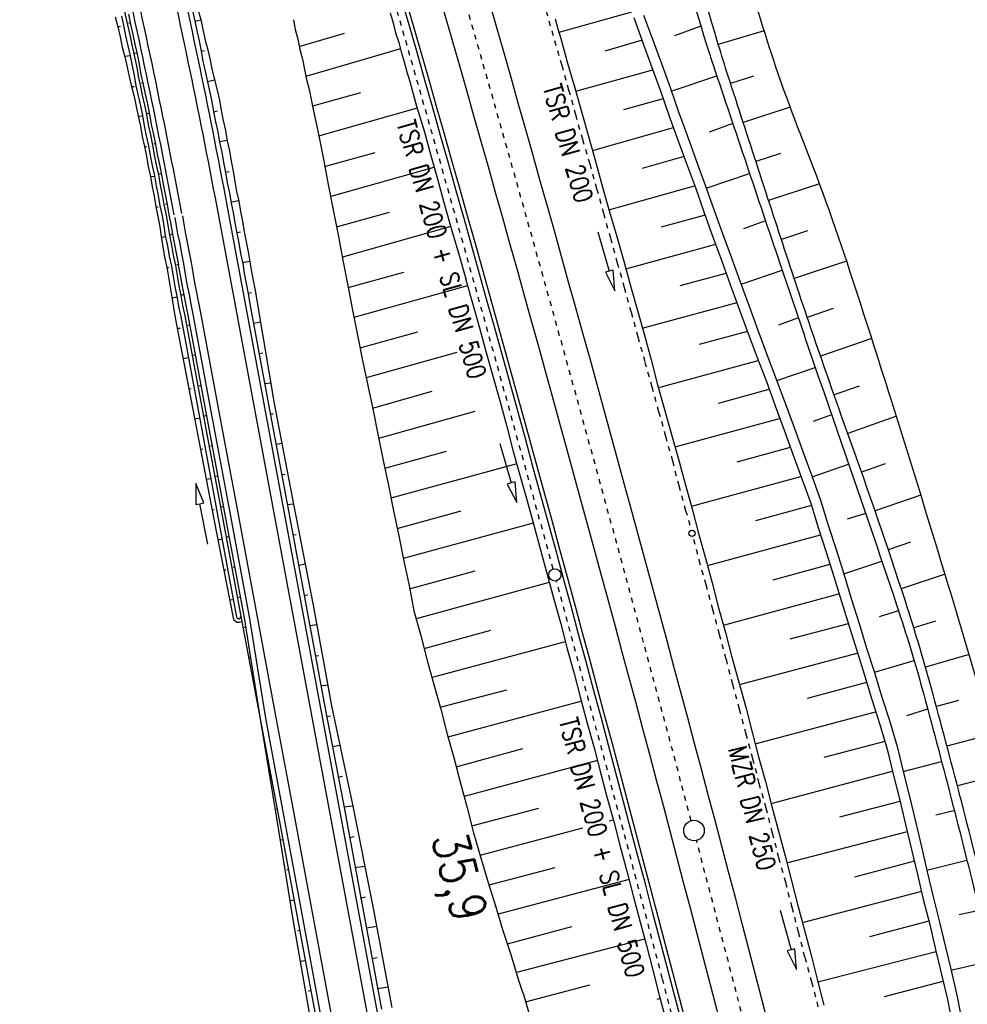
# Model space of a CAD drawing. Extents: x 445979 to 446615, y 447871 to 449065.
# Tile 32 of 47: x 446088 to 446180, y 448795 to 448891. Entities that reach past the tile are written whole.
import ezdxf

# ---------------------------------------------------------------- set-up
doc = ezdxf.new("R2010")
doc.units = 0
doc.header["$LTSCALE"] = 2
doc.header["$MEASUREMENT"] = 0
for name, pattern in [('ACAD_ISO03W100', [0.5, 0.25, -0.25]), ('ACAD_ISO10W100W', [0.5, 0.25, -0.25]), ('AUSGEZOGEN', [0])]:
    doc.linetypes.add(name, pattern=pattern)
for name, color, linetype in [('Bahnachse', 7, 'CONTINUOUS'), ('BOESCHG', 250, 'AUSGEZOGEN'), ('Boeschung', 15, 'CONTINUOUS'), ('FBRTOP', 250, 'AUSGEZOGEN'), ('Gleisachsen', 7, 'CONTINUOUS'), ('Kabelanlagen', 15, 'CONTINUOUS'), ('SCHLITZRINNE', 200, 'AUSGEZOGEN'), ('Tiefenentwässerung', 15, 'CONTINUOUS'), ('Wegboeschungen', 15, 'CONTINUOUS'), ('Wege', 15, 'CONTINUOUS')]:
    doc.layers.add(name, color=color, linetype=linetype)
doc.styles.add('ROMANS', font='romans.shx', dxfattribs={"width": 0.8})

msp = doc.modelspace()

# ---------------------------------------------------------------- hatches: boundary and pattern name
at = {"layer": 'SCHLITZRINNE'}
h = msp.add_hatch(dxfattribs=at)
h.set_pattern_fill('_USER', color=256, scale=1.5, angle=45, style=0, pattern_type=0)
h.set_pattern_definition([(326.8516478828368, (446242.5559355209, 448767.2091393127), (0.8202130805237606, 1.255886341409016), [])])
h.paths.add_polyline_path([(446241.9839166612, 448767.4970483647), (446241.6720763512, 448768.967194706), (446242.2421441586, 448769.0881147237), (446242.5539844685, 448767.6179683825)], flags=17)
edge = h.paths.add_edge_path()
edge.add_arc((443772.9117697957, 448244.6714265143), 2524.319307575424, 11.76299302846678, 11.95577278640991, ccw=False)
edge.add_arc((443770.5049746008, 448244.1702429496), 2526.777731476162, 11.565555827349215, 11.762993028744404, ccw=False)
edge.add_arc((443797.2556066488, 448250.9596761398), 2498.645289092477, 17.472849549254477, 17.72907411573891, ccw=False)
edge.add_arc((443801.4967264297, 448252.2946868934), 2494.19901529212, 17.186134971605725, 17.47284954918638, ccw=False)
edge.add_arc((443779.376446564, 448245.4531781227), 2517.353129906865, 16.90074209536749, 17.186135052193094, ccw=False)
edge.add_arc((443775.3094260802, 448244.2174652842), 2521.603734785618, 16.616266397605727, 16.90074209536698, ccw=False)
edge.add_arc((443782.9233524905, 448246.4896269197), 2513.658006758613, 16.331341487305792, 16.616266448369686, ccw=False)
edge.add_arc((443787.1060920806, 448247.7152296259), 2509.299404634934, 16.04550486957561, 16.331341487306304, ccw=False)
edge.add_arc((443793.5578897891, 448249.5707960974), 2502.586073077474, 15.759285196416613, 16.04550494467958, ccw=False)
edge.add_arc((443788.917704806, 448248.2613167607), 2507.407489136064, 15.47381299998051, 15.759285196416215, ccw=False)
edge.add_arc((443775.6502358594, 448244.5884487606), 2521.173958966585, 15.189121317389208, 15.473813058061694, ccw=False)
edge.add_arc((443775.4297892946, 448244.5285996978), 2521.402385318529, 14.904547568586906, 15.189121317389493, ccw=False)
edge.add_arc((443786.023892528, 448247.348374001), 2510.439440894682, 14.619353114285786, 14.904547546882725, ccw=False)
edge.add_arc((443794.313674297, 448249.5106907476), 2501.872288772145, 14.333066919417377, 14.619353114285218, ccw=False)
edge.add_arc((443787.1968895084, 448247.6922687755), 2509.217714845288, 14.047200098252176, 14.333066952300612, ccw=False)
edge.add_arc((443786.434425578, 448247.5014978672), 2510.003682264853, 13.761648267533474, 14.047200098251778, ccw=False)
edge.add_arc((443786.0930713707, 448247.4178938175), 2510.35512547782, 13.476116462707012, 13.761648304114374, ccw=False)
edge.add_arc((443785.1281000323, 448247.1866500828), 2511.347417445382, 13.190785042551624, 13.476116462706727, ccw=False)
edge.add_arc((443782.0868532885, 448246.4738489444), 2514.471079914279, 12.905630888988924, 13.190785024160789, ccw=False)
edge.add_arc((443785.4923672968, 448247.2541680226), 2510.977310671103, 12.61978960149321, 12.905630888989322, ccw=False)
edge.add_arc((443798.7222891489, 448250.2162029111), 2497.419859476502, 12.333173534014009, 12.619789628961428, ccw=False)
edge.add_arc((443791.7861288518, 448248.6996679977), 2504.519873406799, 12.047536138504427, 12.33317353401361, ccw=False)
edge.add_arc((443772.9117695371, 448244.6714264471), 2523.819307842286, 11.76299302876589, 12.047536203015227, ccw=False)
edge.add_arc((443770.5049746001, 448244.1702429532), 2526.277731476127, 11.565555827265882, 11.762993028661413, ccw=False)
edge.add_line((446245.489045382, 448750.6611371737), (446245.9788933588, 448750.7613816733))

# ---------------------------------------------------------------- linework, layer by layer
at = {"layer": 'Bahnachse', "linetype": 'Continuous'}
msp.add_circle((446153.4956720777, 448811.9889968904), 1.000000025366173, dxfattribs=at)
at = {"layer": 'Bahnachse', "linetype": 'ACAD_ISO10W100W'}
for start, end in [(14.83514014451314, 16.20979843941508), (13.59743812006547, 14.80709321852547)]:
    msp.add_arc((442204.3862847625, 447767.0320195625), 4085.000103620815, start, end, dxfattribs=at)
at = {"layer": 'BOESCHG'}
for p, q in [((446160.3344722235, 448889.9831095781), (446155.8622158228, 448888.6507728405)), ((446159.2987880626, 448885.5599734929), (446157.0581456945, 448884.8338385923)), ((446162.8812807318, 448882.5205174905), (446158.2929381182, 448881.0291975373)), ((446161.9253160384, 448878.0061025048), (446159.5309973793, 448877.2256182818)), ((446165.734747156, 448875.0454378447), (446160.7723225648, 448873.4231036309)), ((446164.552603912, 448870.4530448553), (446162.0169127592, 448869.6216563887)), ((446168.3763366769, 448867.5157504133), (446163.2668305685, 448865.8219569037)), ((446167.0739316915, 448862.887481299), (446164.5372465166, 448862.029063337)), ((446170.8290460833, 448859.9700590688), (446165.8311790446, 448858.2441278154)), ((446169.5911128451, 448855.3277897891), (446167.1485783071, 448854.4672961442)), ((446173.2250677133, 448852.4001834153), (446168.4893935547, 448850.6987138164)), ((446172.1292607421, 448847.7410045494), (446169.8331569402, 448846.9311960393)), ((446175.6187130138, 448844.694102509), (446171.1499716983, 448843.1541771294)), ((446174.6213332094, 448840.1020530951), (446172.4395124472, 448839.3677596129)), ((446177.9787441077, 448836.9773215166), (446173.7017121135, 448835.5721404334)), ((446177.0386179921, 448832.418906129), (446174.9240152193, 448831.763545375)), ((446180.3161379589, 448829.1477179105), (446176.0669165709, 448827.9304022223)), ((446179.2928646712, 448824.6564128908), (446177.1302741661, 448824.0744048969)), ((446182.5632033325, 448821.3754965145), (446178.1621094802, 448820.209788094)), ((446181.4165198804, 448816.9243523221), (446179.1785782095, 448816.3411011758))]:
    msp.add_line(p, q, dxfattribs=at)
for points in [[(446198.894, 448743.076, 0.001396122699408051), (446197.4884086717, 448751.7876673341, 0.005637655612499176), (446197.11, 448753.94, 0.001953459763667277), (446189.3324678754, 448794.5520968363, 0.01077271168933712), (446187.735, 448801.879, 0.00877375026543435), (446184.0414670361, 448816.1204525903, 0.005865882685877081), (446177.896, 448837.25, 0.002361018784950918), (446172.7494409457, 448853.9173966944, 0.003129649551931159), (446168.729, 448866.448, 0.01454276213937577), (446163.8523685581, 448879.9831235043, -0.01901563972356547), (446160.215, 448890.369, -0.01335665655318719), (446155.2039572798, 448908.3260137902, 0.002191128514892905), (446151.4757099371, 448922.9388875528, 0.001541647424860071)], [(446145.5440630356, 448920.3638017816, -0.0005380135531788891), (446151.4438950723, 448899.6640603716, 0.006347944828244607), (446154.88, 448888.119, 0.005426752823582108), (446155.3561639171, 448886.6468429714, 0.0004111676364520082), (446161.867, 448867.292, 0.002219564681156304), (446168.1052261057, 448849.065450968, -0.00268400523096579), (446173.25, 448833.988, -0.01476457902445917), (446175.8924322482, 448825.2586911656, -0.006088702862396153), (446181.411, 448803.846, -0.009949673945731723), (446184.8711187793, 448788.3843099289, -0.004189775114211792), (446192.046, 448751.452, -0.01130066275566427), (446192.2947796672, 448749.9192013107, -0.002282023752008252), (446193.32, 448742.299)], [(446194.13, 448742.481, 0.002727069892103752), (446193.2153654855, 448750.0404044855, 0.01363318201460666), (446192.9829999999, 448751.546, 0.005058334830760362), (446186.1729740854, 448786.8592172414, 0.01039976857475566), (446182.331, 448803.926, 0.005475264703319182), (446176.8097535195, 448825.2663124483, 0.01274477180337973), (446174.105, 448834.343, 0.007613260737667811), (446168.6269947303, 448850.3190622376, -0.007062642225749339), (446162.703, 448867.534, -0.001017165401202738), (446156.8267944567, 448885.5511630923, -0.005930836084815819), (446155.862, 448888.655, -0.002648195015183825), (446150.9879563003, 448905.339984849, 0.00029947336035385), (446146.5502841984, 448920.8006291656, 0.0002435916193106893)]]:
    msp.add_lwpolyline(points, format="xyb", dxfattribs=at)
at = {"layer": 'Boeschung'}
for p, q in [((446151.261002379, 448884.0940764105), (446155.7115728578, 448885.5875904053)), ((446154.6694786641, 448874.6450120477), (446158.9092150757, 448876.0715897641)), ((446158.081259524, 448865.2736617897), (446162.0911964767, 448866.6276919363)), ((446161.5583727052, 448855.8685962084), (446165.3138295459, 448857.1560167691)), ((446165.0028146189, 448846.480446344), (446168.5729763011, 448847.7162547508)), ((446168.1082855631, 448837.0051300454), (446171.8109846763, 448838.258948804)), ((446171.0808967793, 448827.4440851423), (446174.9515649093, 448828.5856492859)), ((446173.8847020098, 448817.7364021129), (446177.6360994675, 448818.7221592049)), ((446176.2028832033, 448808.1104931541), (446180.1104178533, 448809.0916607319)), ((446178.5459346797, 448798.387704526), (446182.4943016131, 448799.3052484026))]:
    msp.add_line(p, q, dxfattribs=at)
at = {"layer": 'Boeschung', "linetype": 'Continuous'}
for points in [[(446123.8529050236, 448891.7136802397), (446124.1501636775, 448890.757552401), (446124.3989945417, 448889.7890209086), (446124.6962544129, 448888.8328923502), (446124.9326408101, 448887.9127988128), (446125.2299181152, 448886.9566747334), (446125.4787489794, 448885.988143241), (446125.7759991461, 448885.0320524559), (446126.4465235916, 448882.623131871), (446127.1654666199, 448880.2266507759), (446127.8359726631, 448877.8177254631), (446128.5064777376, 448875.4087999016), (446129.1770021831, 448872.9998793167), (446129.8475082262, 448870.590954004), (446130.5664512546, 448868.1944729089), (446131.2369757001, 448865.785552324)], [(446140.3334845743, 448889.8561918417), (446147.4149797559, 448891.8304036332)], [(446147.612703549, 448891.2617021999), (446148.4769226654, 448888.9025447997), (446149.3535862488, 448886.4949494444), (446150.2178237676, 448884.1357967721), (446151.0336058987, 448881.7641951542), (446151.8978434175, 448879.4050424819), (446152.7620625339, 448877.0458850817), (446153.6262816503, 448874.6867276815), (446154.4420821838, 448872.3151307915), (446155.3062915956, 448869.9560111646), (446156.170510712, 448867.5968537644), (446157.0347307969, 448865.237696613), (446157.9114222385, 448862.8300691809), (446158.7756413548, 448860.4709117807), (446159.6398604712, 448858.1117543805), (446160.5525175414, 448855.7650414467), (446161.4167366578, 448853.4058840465), (446162.2809557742, 448851.0467266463), (446163.1451758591, 448848.6875694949), (446164.0218299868, 448846.2800109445), (446164.8860675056, 448843.9208582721), (446165.6049921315, 448841.5243724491), (446166.3723731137, 448839.1403358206), (446167.1397356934, 448836.7562944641), (446167.8711134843, 448834.3114131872), (446168.638476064, 448831.9273718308), (446169.3574200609, 448829.5308909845), (446170.124801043, 448827.1468543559), (446170.843725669, 448824.750368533), (446171.6235605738, 448822.3178571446), (446172.3425036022, 448819.9213760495), (446172.9161521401, 448817.4875665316), (446173.5382386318, 448815.0662014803), (446174.124341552, 448812.5839957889), (446174.6979900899, 448810.1501862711), (446175.2716570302, 448807.716381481), (446175.8453065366, 448805.282572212), (446176.4798277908, 448802.812806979), (446177.0534947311, 448800.379002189), (446177.62716264, 448797.9451976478), (446178.2008111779, 448795.51138813), (446178.6900755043, 448793.004224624)], [(446148.5812524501, 448891.5105375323), (446149.445472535, 448889.151380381), (446150.3096916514, 448886.7922229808), (446151.1739107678, 448884.4330655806), (446151.9897113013, 448882.0614686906), (446152.8539304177, 448879.7023112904), (446153.7181679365, 448877.343158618), (446154.5948315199, 448874.9355632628), (446155.4106320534, 448872.5639663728), (446156.2748414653, 448870.2048467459), (446157.1390605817, 448867.8456893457), (446158.0032796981, 448865.4865319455), (446158.867499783, 448863.1273747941), (446159.7317373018, 448860.7682221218), (446160.5959564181, 448858.4090647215), (446161.5210490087, 448856.0138723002), (446162.3852865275, 448853.6547196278), (446163.2495056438, 448851.2955622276), (446164.1137247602, 448848.9364048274), (446164.9779448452, 448846.577247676), (446165.8421639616, 448844.2180902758), (446166.5735420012, 448841.7732080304), (446167.3409229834, 448839.3891714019), (446168.1082855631, 448837.0051300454), (446168.8272285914, 448834.6086489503), (446169.6070259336, 448832.1762074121), (446170.325968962, 448829.779726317), (446171.0933315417, 448827.3956849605), (446171.8122755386, 448824.9992041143), (446172.5796565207, 448822.6151674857), (446173.3110350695, 448820.1702069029), (446173.8847020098, 448817.7364021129), (446174.5067885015, 448815.3150370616), (446175.0804564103, 448812.8812325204), (446175.6665399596, 448810.3990218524), (446176.2402068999, 448807.9652170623), (446176.8138564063, 448805.5314077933), (446177.4483776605, 448803.0616425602), (446178.0220446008, 448800.6278377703), (446178.5956931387, 448798.1940282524), (446179.1693610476, 448795.7602237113), (446179.658625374, 448793.2530602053)], [(446114.4224100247, 448891.046028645), (446114.6103679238, 448890.1134538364), (446114.8591987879, 448889.1449223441), (446115.0596101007, 448888.1639511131), (446115.3084501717, 448887.1953837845), (446115.5088440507, 448886.2144080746), (446115.7092648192, 448885.2334000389), (446115.9580956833, 448884.2648685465), (446116.1585069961, 448883.2838973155), (446116.3589100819, 448882.3028857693), (446116.8716948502, 448879.9050734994), (446117.3485052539, 448877.4463847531), (446117.8253166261, 448874.9876962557), (446118.3021086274, 448872.5290027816), (446118.778919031, 448870.0703140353), (446119.2557294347, 448867.6116252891), (446119.732521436, 448865.152931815), (446120.1968873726, 448862.7426810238), (446120.673707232, 448860.2839554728), (446121.1504992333, 448857.8252619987), (446121.6757291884, 448855.3790129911), (446122.2009775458, 448852.9327687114), (446122.6777695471, 448850.4740752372), (446123.1905446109, 448848.0763007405), (446123.7157745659, 448845.6300517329), (446124.1925849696, 448843.1713629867), (446124.7178149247, 448840.7251139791), (446125.1946253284, 448838.2664252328), (446125.707420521, 448835.868576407), (446126.1842309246, 448833.4098876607), (446126.8547359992, 448831.0009620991), (446127.4768224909, 448828.5795970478), (446128.1349119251, 448826.2190776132), (446128.8054179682, 448823.8101523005), (446129.4275044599, 448821.3887872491), (446130.0980279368, 448818.9798664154), (446130.7076605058, 448816.6069761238), (446131.3781665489, 448814.1980508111), (446132.0002530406, 448811.7766857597), (446132.6583243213, 448809.4161606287), (446133.3772673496, 448807.0196795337), (446134.1446483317, 448804.635642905), (446134.8635729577, 448802.2391570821), (446135.6185000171, 448799.9035952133), (446136.3374430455, 448797.5071141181), (446136.7951214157, 448796.127564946)], [(446139.9491241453, 448891.1512680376), (446140.1979550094, 448890.1827365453), (446140.4952330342, 448889.2266136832), (446141.1657390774, 448886.8176883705), (446141.8846821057, 448884.4212072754), (446142.5676415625, 448881.9638855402), (446143.238146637, 448879.5549599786), (446143.9086710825, 448877.1460393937), (446144.5791761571, 448874.7371138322), (446145.2496822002, 448872.3281885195), (446145.9686252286, 448869.9317074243), (446146.6391591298, 448867.5227500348), (446147.3096651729, 448865.113824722), (446147.9801886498, 448862.7049038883), (446148.6506946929, 448860.2959785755), (446149.3212191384, 448857.8870579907), (446149.9433056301, 448855.4656929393), (446150.6138107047, 448853.0567673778), (446151.2967517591, 448850.5994409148), (446151.967275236, 448848.190520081), (446152.6377812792, 448845.7815947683), (446153.3083057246, 448843.3726741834), (446153.9303922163, 448840.951309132), (446154.6008972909, 448838.5423835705), (446155.2714217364, 448836.1334629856), (446155.8935082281, 448833.7120979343), (446156.5640142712, 448831.3031726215), (446157.1861007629, 448828.8818075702), (446157.8566058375, 448826.4728820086), (446158.5395650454, 448824.015561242), (446159.1616515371, 448821.5941961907), (446159.7837380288, 448819.1728311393), (446160.454244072, 448816.7639058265), (446161.0763305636, 448814.3425407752), (446161.7468540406, 448811.9336199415), (446162.3689405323, 448809.5122548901), (446162.991027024, 448807.0908898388), (446163.6131135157, 448804.6695247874), (446164.2836195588, 448802.2605994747), (446164.9057060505, 448799.8392344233), (446165.540246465, 448797.3693946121), (446166.1623329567, 448794.9480295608)], [(446154.1691112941, 448890.4217361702), (446151.5776153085, 448889.4926619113)], [(446114.9849627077, 448888.4545032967), (446119.4265835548, 448889.7479787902)], [(446148.4395989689, 448889.0478208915), (446144.7840111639, 448888.0054133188)], [(446124.8728161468, 448888.2076569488), (446115.6346079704, 448885.5239890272)], [(446141.9717739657, 448884.0822171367), (446149.4891158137, 448886.1684047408)], [(446116.320255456, 448882.6543191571), (446120.9928022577, 448883.9580386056)], [(446150.4777502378, 448883.3249820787), (446146.6160051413, 448882.2812435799)], [(446126.4962917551, 448882.4294178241), (446116.873044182, 448879.6989209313)], [(446157.2776785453, 448880.9237652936), (446154.9736289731, 448880.0920298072)], [(446143.6100723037, 448878.3082839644), (446151.5023783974, 448880.5424408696)], [(446117.4742517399, 448876.7559612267), (446122.3889587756, 448878.1218572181)], [(446152.5394323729, 448877.7114579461), (446148.448007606, 448876.5570367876)], [(446128.1345811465, 448876.6554431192), (446118.0754774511, 448873.8130072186)], [(446145.1999237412, 448872.521864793), (446153.5280949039, 448874.8680022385)], [(446118.6282749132, 448870.8575709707), (446123.7851060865, 448872.2857116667)], [(446154.5775933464, 448871.98858136), (446150.2800015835, 448870.8328670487)], [(446160.4655631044, 448871.4491846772), (446158.3212332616, 448870.6789223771)], [(446129.772861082, 448870.881505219), (446119.2295006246, 448867.9146169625)], [(446146.8382123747, 448866.747969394), (446155.6146552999, 448869.1576397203)], [(446119.7822893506, 448864.9592187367), (446125.1812717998, 448866.4495708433)], [(446156.6033003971, 448866.3141795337), (446152.1119943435, 448865.1086980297)], [(446131.2245409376, 448865.8339525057), (446131.8950460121, 448863.4250269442), (446132.5655704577, 448861.0161063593), (446133.2360755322, 448858.6071807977), (446133.9065815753, 448856.198255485), (446134.5771060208, 448853.7893349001), (446135.2476110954, 448851.3804093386), (446135.8696975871, 448848.9590442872), (446136.5402220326, 448846.5501237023), (446137.2107280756, 448844.1411983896), (446137.8687976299, 448841.7807523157), (446138.539303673, 448839.3718270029), (446139.1613901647, 448836.9504619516), (446139.8319146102, 448834.5415413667), (446140.5024196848, 448832.1326158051), (446141.1245061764, 448829.7112507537), (446141.7950122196, 448827.302325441), (446142.4170987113, 448824.8809603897), (446143.0876221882, 448822.472039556), (446143.7581282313, 448820.0631142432), (446144.3802147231, 448817.6417491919), (446144.9898664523, 448815.2687843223), (446145.6603908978, 448812.8598637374), (446146.2824773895, 448810.438498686), (446146.952982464, 448808.0295731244), (446147.5750689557, 448805.6082080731), (446148.1971554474, 448803.1868430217), (446148.8676798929, 448800.7779224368), (446149.4897663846, 448798.3565573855), (446150.1118528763, 448795.9351923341), (446150.733939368, 448793.5138272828)], [(446131.4111688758, 448865.107535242), (446120.3350957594, 448862.0038240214)], [(446148.4280916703, 448860.9615181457), (446157.6888008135, 448863.4956040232)], [(446163.6803588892, 448861.9939488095), (446161.717255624, 448861.2783327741)], [(446120.9363125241, 448859.0608284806), (446126.5774275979, 448860.6133882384)], [(446158.7258639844, 448860.6646616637), (446153.9924442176, 448859.3968988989)], [(446130.3793863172, 448858.5886230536), (446121.5375287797, 448856.1179112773)], [(446150.066371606, 448855.1875802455), (446159.7629274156, 448857.8336419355)], [(446122.1387651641, 448853.1749197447), (446127.9611398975, 448854.8256438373)], [(446160.7999903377, 448855.0027005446), (446155.8368732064, 448853.6243280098)], [(446132.1140163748, 448852.8436292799), (446122.7399630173, 448850.2319978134)], [(446151.6562319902, 448849.4012026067), (446161.8370724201, 448852.1716845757)], [(446166.9026347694, 448852.5383539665), (446165.1132787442, 448851.8776638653)], [(446162.8741348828, 448849.3406645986), (446157.6688659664, 448847.9001589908)], [(446123.3287634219, 448847.3374071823), (446129.3572872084, 448848.989498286)], [(446136.2291787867, 448847.760806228), (446123.9299796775, 448844.3944899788)], [(446153.2426559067, 448843.6145936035), (446163.9111980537, 448846.5097222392)], [(446164.9482798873, 448843.6787072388), (446159.5008599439, 448842.1759892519)], [(446124.531196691, 448841.4514934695), (446130.8018531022, 448843.1657922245)], [(446170.2261041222, 448842.9139157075), (446168.4373148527, 448842.3553106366)], [(446137.8161062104, 448841.9736273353), (446125.1324129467, 448838.5085762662)], [(446154.7969973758, 448837.8185729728), (446165.840048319, 448840.8104374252)], [(446166.7318359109, 448837.9420930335), (446161.1875957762, 448836.4144219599)], [(446125.7336483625, 448835.5655844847), (446132.149580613, 448837.317207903)], [(446139.3846005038, 448836.1814238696), (446126.383303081, 448832.6350334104)], [(446156.3680761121, 448832.0270303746), (446167.6236416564, 448835.0737543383)], [(446173.4407626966, 448833.4152571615), (446171.5552205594, 448832.8315941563)], [(446168.5278640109, 448832.1570097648), (446162.8258757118, 448830.6404840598)], [(446127.1782140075, 448829.7418793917), (446133.6910413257, 448831.518317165)], [(446140.942780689, 448830.3872024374), (446127.9607284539, 448826.8970569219)], [(446157.9188182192, 448826.2307309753), (446169.4196326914, 448829.2887389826)], [(446170.3114384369, 448826.4204002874), (446164.5125936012, 448824.878990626)], [(446128.7556405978, 448824.0039021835), (446135.2324637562, 448825.7194950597)], [(446142.5402020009, 448824.6027788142), (446129.5021518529, 448821.0982350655)], [(446159.4602600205, 448820.4319138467), (446171.2032059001, 448823.5521302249)], [(446176.2648353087, 448823.8132530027), (446174.2067105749, 448823.1819070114)], [(446172.094993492, 448820.6837858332), (446166.150873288, 448819.1050536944)], [(446130.2970811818, 448818.2050857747), (446136.8098900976, 448819.98151882)], [(446144.0816253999, 448818.8039569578), (446131.0920122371, 448815.3118574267)], [(446161.0016831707, 448814.6330929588), (446172.8415047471, 448817.7781187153)], [(446173.5520135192, 448814.8116845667), (446167.6922957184, 448813.3062315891)], [(446131.8260698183, 448812.4546640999), (446138.3513125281, 448814.1826967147)], [(446178.818373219, 448813.901241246), (446177.0895046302, 448813.5006576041)], [(446145.6230672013, 448813.0051398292), (446145.2135794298, 448812.8966836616)], [(446142.6043072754, 448812.2055967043), (446132.6210006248, 448809.5614367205)], [(446162.5431240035, 448808.8342755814), (446174.2985250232, 448811.9060164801)], [(446174.9965983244, 448808.9879048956), (446169.1493349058, 448807.4340557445)], [(446133.5127874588, 448806.6931716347), (446139.9411738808, 448808.3963193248)], [(446147.1644893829, 448807.2063186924), (446134.4045740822, 448803.8248269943)], [(446164.0845663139, 448803.0353801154), (446175.6946711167, 448806.0698716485)], [(446181.2852340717, 448804.2022560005), (446179.3357179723, 448803.7529897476)], [(446176.3927456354, 448803.1517593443), (446170.5939189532, 448801.6103553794)], [(446135.2963614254, 448800.9564835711), (446141.57947197, 448802.622387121)], [(446148.6574932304, 448801.3950570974), (446136.175713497, 448798.1366186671)], [(446165.5775701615, 448797.2241185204), (446177.1032723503, 448800.1852513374)], [(446177.7529081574, 448797.2547738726), (446172.038484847, 448795.7866493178)], [(446137.0675008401, 448795.268275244), (446143.3506113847, 448796.9341787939)], [(446136.8215401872, 448796.1353323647), (446137.8237486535, 448792.7265916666)], [(446150.1989539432, 448795.5961663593), (446149.8530162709, 448795.5058312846)]]:
    msp.add_lwpolyline(points, dxfattribs=at)
at = {"layer": 'FBRTOP', "const_width": 0.5}
for points in [[(446307.9658799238, 448414.6261095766, 8.605346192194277e-07), (446312.8063783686, 448377.4401215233, -6.454000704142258e-07), (446317.6468768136, 448340.2541334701)], [(446280.2001200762, 448411.0118904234, 8.605353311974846e-07), (446285.0406216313, 448373.8258784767, -6.453999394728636e-07), (446289.8811231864, 448336.63986653)], [(446343.4628783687, 448141.9271215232, -2.761175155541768e-06), (446347.7820730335, 448108.7439520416, 3.873560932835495e-06)]]:
    msp.add_lwpolyline(points, format="xyb", dxfattribs=at)
at = {"layer": 'FBRTOP'}
msp.add_lwpolyline([(446298.192, 448239.42, 2.456044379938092e-06), (446300.7073444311, 448220.0568416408, -9.21673241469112e-06)], format="xyb", dxfattribs=at)
at = {"layer": 'Gleisachsen', "linetype": 'Continuous'}
for radius, start, end in [(4087.250103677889, 13.73714733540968, 16.06198915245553), (4082.750103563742, 13.74093047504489, 16.06113524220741)]:
    msp.add_arc((442204.3862847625, 447767.0320195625), radius, start, end, dxfattribs=at)
at = {"layer": 'Kabelanlagen', "linetype": 'Continuous'}
for radius, start, end in [(4079.500103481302, 13.7436701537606, 16.26395829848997), (4079.100103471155, 13.74400664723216, 16.26324822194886)]:
    msp.add_arc((442204.3862847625, 447767.0320195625), radius, start, end, dxfattribs=at)
at = {"layer": 'Tiefenentwässerung', "linetype": 'ACAD_ISO03W100'}
for points in [[(446139.083186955, 448891.9096593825), (446139.3320272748, 448890.9410910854), (446139.6292774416, 448889.9850003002), (446139.8781083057, 448889.0164688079), (446140.5970513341, 448886.6199877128), (446141.2675757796, 448884.2110671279), (446141.9380808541, 448881.8021415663), (446142.6085868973, 448879.3932162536), (446143.3275299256, 448876.9967351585), (446143.9980543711, 448874.5878145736), (446144.6685594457, 448872.1788890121), (446145.3390838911, 448869.7699684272), (446146.00959939, 448867.3610063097), (446146.6801044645, 448864.9520807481), (446147.35062891, 448862.5431601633), (446148.0211349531, 448860.1342348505), (446148.7040934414, 448857.6769128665), (446149.3745994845, 448855.2679875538), (446150.04512393, 448852.8590669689), (446150.7156290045, 448850.4501414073), (446151.38615345, 448848.0412208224), (446152.0082399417, 448845.6198557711), (446152.6787450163, 448843.2109302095), (446153.1410997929, 448841.5498294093)], [(446153.4547002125, 448840.3915621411), (446153.9713375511, 448838.3806398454), (446154.6418619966, 448835.9717192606), (446155.3123670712, 448833.562793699), (446155.9344535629, 448831.1414286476), (446156.6174127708, 448828.684107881), (446157.2394992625, 448826.2627428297), (446157.9100053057, 448823.8538175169), (446158.5320917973, 448821.4324524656), (446159.2026152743, 448819.0235316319), (446159.824701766, 448816.6021665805), (446160.4952078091, 448814.1932412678), (446161.1172943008, 448811.7718762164), (446161.7393807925, 448809.350511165), (446162.409905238, 448806.9415905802), (446163.0319917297, 448804.5202255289), (446163.6540782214, 448802.0988604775), (446164.2886186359, 448799.6290206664), (446164.9591237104, 448797.2200951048), (446165.5812102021, 448794.7987300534)]]:
    msp.add_lwpolyline(points, dxfattribs=at)
at = {"layer": 'Tiefenentwässerung', "linetype": 'Continuous'}
for points in [[(446144.1155323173, 448870.3761701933), (446145.2304898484, 448866.5347028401), (446144.8463431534, 448866.4232076), (446145.7879690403, 448864.6139697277), (446145.6146364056, 448866.6461990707), (446145.2304898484, 448866.5347028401)], [(446134.5558213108, 448849.7261387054), (446135.6707788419, 448845.8846713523), (446135.2866321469, 448845.7731761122), (446136.2282580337, 448843.9639382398), (446136.0549253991, 448845.9961675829), (446135.6707788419, 448845.8846713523)], [(446161.9052582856, 448804.2128972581), (446162.9530031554, 448800.3525562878), (446162.5669691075, 448800.2477823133), (446163.4768760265, 448798.4223863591), (446163.3390370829, 448800.4573312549), (446162.9530031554, 448800.3525562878)]]:
    msp.add_lwpolyline(points, dxfattribs=at)
for centre, radius in [((446153.3019890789, 448840.9718028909), 0.3000000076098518), ((446139.9286244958, 448836.9133384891), 0.6000000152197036)]:
    msp.add_circle(centre, radius, dxfattribs=at)
at = {"layer": 'Tiefenentwässerung', "linetype": 'ACAD_ISO03W100'}
for centre, radius, start, end in [((442204.6064050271, 447767.0246111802), 4078.150103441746, 15.21772036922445, 16.04027861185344), ((442204.6064050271, 447767.0246111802), 4078.150103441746, 14.63718043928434, 15.20086484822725), ((442204.6064050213, 447767.0246111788), 4078.150103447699, 14.16578075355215, 14.63718043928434)]:
    msp.add_arc(centre, radius, start, end, dxfattribs=at)
at = {"layer": 'Wegboeschungen', "linetype": 'Continuous'}
for p, q in [((446105.8213197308, 448886.0231813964), (446106.2800316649, 448883.9639491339)), ((446106.4871284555, 448886.2394972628), (446106.9934078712, 448884.1957192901)), ((446106.0433265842, 448885.0265566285), (446106.7466123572, 448885.1919976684)), ((446109.1230186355, 448832.6477774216), (446109.1199148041, 448832.6472379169)), ((446109.3822753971, 448832.3375932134), (446109.1744625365, 448832.301471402))]:
    msp.add_line(p, q, dxfattribs=at)
for points in [[(446102.4192655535, 448901.6421795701), (446102.6127140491, 448900.7541136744), (446102.8265965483, 448899.772059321), (446103.0405396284, 448898.7899447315), (446103.2544230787, 448897.8078906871), (446103.5159101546, 448896.8413026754), (446103.7297932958, 448895.8592495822), (446103.9437128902, 448894.8772072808), (446104.1576188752, 448893.8950806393), (446104.3715384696, 448892.9130383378), (446104.5854219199, 448891.9309842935), (446104.799340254, 448890.9489426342), (446105.0132237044, 448889.9668885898), (446105.2271667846, 448888.9847740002), (446105.4410863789, 448888.0027316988), (446105.6074013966, 448887.0052230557), (446105.8213197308, 448886.0231813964)], [(446102.7038003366, 448901.7657036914), (446102.9610842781, 448900.8146668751), (446103.2225352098, 448899.8480671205), (446103.4364186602, 448898.8660130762), (446103.697905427, 448897.8994260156), (446103.9593573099, 448896.9328265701), (446104.1733003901, 448895.9507119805), (446104.4347513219, 448894.9841122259), (446104.6962022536, 448894.0175124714), (446104.910121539, 448893.0354711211), (446105.1240049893, 448892.0534170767), (446105.385515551, 448891.0867567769), (446105.5993990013, 448890.1047027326), (446105.828761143, 448889.0751290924), (446106.0902120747, 448888.1085293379), (446106.3041551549, 448887.1264147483), (446106.4871284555, 448886.2394972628)], [(446096.366472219, 448899.0145009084), (446096.5216505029, 448898.3019938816), (446096.7355926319, 448897.319878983), (446096.93400974, 448896.3854295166), (446097.1479528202, 448895.4033149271), (446097.409403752, 448894.4367151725), (446097.6233233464, 448893.454672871), (446097.8372064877, 448892.4726197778), (446098.0356825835, 448891.5381085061), (446098.2495657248, 448890.5560554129), (446098.4634853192, 448889.5740131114), (446098.6774283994, 448888.5918985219), (446098.8913108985, 448887.6098441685), (446099.0897876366, 448886.6753341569), (446099.3036710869, 448885.6932801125)], [(446097.0536292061, 448891.3242263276), (446097.3151036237, 448890.3575542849), (446097.528987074, 448889.3755002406), (446097.7429057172, 448888.3934576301), (446098.0043572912, 448887.4268591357), (446098.2182759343, 448886.4448165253), (446098.4167165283, 448885.5102947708), (446098.6306361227, 448884.5282524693), (446098.8921105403, 448883.5615804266), (446099.1060301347, 448882.5795381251), (446099.3044707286, 448881.6450163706), (446099.5183893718, 448880.6629737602), (446099.6847414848, 448879.665477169), (446099.8986236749, 448878.6834237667), (446100.0971007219, 448877.748912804), (446100.2634515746, 448876.7514168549), (446100.4773350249, 448875.7693628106), (446100.6437096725, 448874.7717936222), (446100.8421864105, 448873.8372836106), (446101.0085014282, 448872.8397749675), (446101.2224200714, 448871.857732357), (446101.3887709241, 448870.8602364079), (446101.5396804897, 448869.9102711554), (446101.7060313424, 448868.9127752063), (446101.8723463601, 448867.9152665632), (446102.0862884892, 448866.9331516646), (446102.2526396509, 448865.9356547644), (446102.4035489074, 448864.985690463), (446102.5698639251, 448863.9881818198), (446102.7362150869, 448862.9906849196), (446102.9025659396, 448861.9931889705), (446104.7729478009, 448852.1904506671), (446106.6587956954, 448842.3401087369), (446108.5405400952, 448832.7375783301)], [(446097.6552102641, 448891.4144961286), (446097.8536870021, 448890.479986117), (446098.0675701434, 448889.4979330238), (446098.2814887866, 448888.5158904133), (446098.4953957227, 448887.5337640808), (446098.7093153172, 448886.5517217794), (446098.9077920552, 448885.6172117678), (446099.0741070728, 448884.6197031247), (446099.288025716, 448883.6376605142), (446099.5019088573, 448882.655607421), (446099.7003859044, 448881.7210964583), (446099.8667367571, 448880.7236005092), (446100.0806202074, 448879.7415464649), (446100.2945623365, 448878.7594315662), (446100.445447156, 448877.809539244), (446100.6593540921, 448876.8274129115), (446100.8732736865, 448875.8453706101), (446101.0396248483, 448874.8478737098), (446101.2380654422, 448873.9133519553), (446101.404416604, 448872.9158550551), (446101.6183349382, 448871.9338133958), (446101.7846870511, 448870.9363168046), (446101.9355592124, 448869.9863404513), (446102.1495013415, 448869.0042255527), (446102.3158525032, 448868.0067286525), (446102.5297359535, 448867.0246746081), (446102.6960868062, 448866.027178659), (446102.862437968, 448865.0296817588), (446103.060914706, 448864.0951717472), (446103.2272297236, 448863.097663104), (446103.4411728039, 448862.1155485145), (446105.2639862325, 448852.2973556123), (446107.1022793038, 448842.4316434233), (446108.8890248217, 448832.8077757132)], [(446098.3364615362, 448891.5832806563), (446098.5504046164, 448890.6011660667), (446098.7642880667, 448889.6191120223), (446098.9627638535, 448888.6846017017), (446099.1766473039, 448887.7025476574), (446099.3905668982, 448886.7205053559), (446099.556917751, 448885.7230094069), (446099.7708012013, 448884.7409553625), (446099.9692769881, 448883.8064450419), (446100.1832200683, 448882.8243304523), (446100.3971035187, 448881.842276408), (446100.5634546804, 448880.8447795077), (446100.7773739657, 448879.8627381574), (446100.9758139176, 448878.9282151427), (446101.1421647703, 448877.9307191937), (446101.3560482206, 448876.9486651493), (446101.5699913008, 448875.9665505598), (446101.7208761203, 448875.0166582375), (446101.9347830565, 448874.034531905), (446102.1011342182, 448873.0370350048), (446102.2674853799, 448872.0395381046), (446102.465962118, 448871.105028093), (446102.6323132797, 448870.1075311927), (446102.8461954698, 448869.1254777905), (446103.0125466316, 448868.1279808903), (446103.2264535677, 448867.1458545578)], [(446097.3151036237, 448890.3575542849), (446097.5528715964, 448890.434803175)], [(446098.5040528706, 448890.7438342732), (446098.3613846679, 448890.6974825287)], [(446104.8148065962, 448890.9013380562), (446105.4009584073, 448891.0392244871)], [(446098.4953957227, 448887.5337640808), (446097.9889147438, 448887.4743904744)], [(446099.1457381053, 448887.7976845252), (446098.8449591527, 448887.752512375)], [(446105.4410863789, 448888.0027316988), (446105.7418643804, 448888.04790354)], [(446099.2561387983, 448885.6778372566), (446099.4700219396, 448884.6957841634), (446099.683941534, 448883.713741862), (446099.8978475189, 448882.7316152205), (446100.0963007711, 448881.7971774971), (446100.2626754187, 448880.7996083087), (446100.476558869, 448879.8175542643), (446100.6904775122, 448878.8355116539), (446100.8413867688, 448877.8855473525), (446101.0552692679, 448876.9034929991), (446101.2691885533, 448875.9214516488), (446101.435539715, 448874.9239547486), (446101.633980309, 448873.9894329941), (446101.8003314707, 448872.9919360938), (446102.0142745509, 448872.0098215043), (446102.1805895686, 448871.0123128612), (446102.331497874, 448870.0623482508), (446102.5454165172, 448869.0803056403), (446102.7117686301, 448868.0828090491), (446102.9256508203, 448867.1007556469), (446103.092001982, 448866.1032587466), (446103.2583766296, 448865.1056895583), (446103.4568172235, 448864.1711678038), (446103.6231683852, 448863.1736709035), (446103.8370879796, 448862.1916286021), (446105.6599010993, 448852.373436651), (446107.4981818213, 448842.5076394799), (446109.321031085, 448832.6894592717), (446111.1914129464, 448822.8867209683), (446112.8240141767, 448813.0066497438), (446114.4090596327, 448803.1112079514), (446116.1367729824, 448793.2621188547)], [(446098.6306361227, 448884.5282524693), (446098.8838704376, 448884.5578967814)], [(446099.7874832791, 448884.8514732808), (446099.6293487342, 448884.8527261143)], [(446106.2800316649, 448883.9639491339), (446106.4630658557, 448883.076970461), (446106.6294170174, 448882.0794735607), (446106.8432992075, 448881.0974201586), (446107.0572188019, 448880.1153778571), (446107.2235573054, 448879.1177969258), (446107.4374768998, 448878.1357546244), (446107.6038280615, 448877.1382577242), (446107.8177112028, 448876.156204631), (446107.9840623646, 448875.1587077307), (446108.1980044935, 448874.1765928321), (446108.3643566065, 448873.1790962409), (446108.5627962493, 448872.2445741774), (446108.729147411, 448871.2470772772), (446108.8954985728, 448870.2495803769), (446109.109381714, 448869.2675272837), (446109.2757328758, 448868.2700303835), (446109.489675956, 448867.2879157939), (446109.6405607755, 448866.3380234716), (446109.8069354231, 448865.3404542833), (446110.0208188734, 448864.3584002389), (446110.1871700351, 448863.3609033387), (446112.0099831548, 448853.5427113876), (446113.8483000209, 448843.6769259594), (446115.6711131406, 448833.8587340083), (446117.4939500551, 448824.040468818), (446119.3643319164, 448814.2377305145), (446121.2025888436, 448804.3720065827), (446123.0254619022, 448794.5537531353)], [(446106.9934078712, 448884.1957192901), (446107.2072913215, 448883.2136652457), (446107.3736659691, 448882.2160960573), (446107.5875855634, 448881.2340537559), (446107.8014690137, 448880.2519997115), (446107.9678198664, 448879.2545037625), (446108.1817385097, 448878.272461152), (446108.3481141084, 448877.2748922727), (446108.5619966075, 448876.2928379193), (446108.7283477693, 448875.2953410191), (446108.894698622, 448874.29784507), (446109.093139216, 448873.3633233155), (446109.2594903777, 448872.3658264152), (446109.4734334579, 448871.3837118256), (446109.6397846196, 448870.3862149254), (446109.8061357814, 448869.3887180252), (446110.0200189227, 448868.406664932), (446110.1709275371, 448867.4566993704), (446110.3372783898, 448866.4592034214), (446110.5511618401, 448865.477149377), (446110.7175364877, 448864.4795801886), (446110.8838876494, 448863.4820832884), (446112.5640328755, 448853.6175386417), (446114.4344144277, 448843.8148012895), (446116.3678310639, 448833.9799130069), (446118.1430767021, 448824.1462667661), (446120.2191605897, 448814.3577299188), (446122.1846780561, 448804.5859014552), (446124.0229587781, 448794.720104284)], [(446099.7158284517, 448881.6735651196), (446099.319913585, 448881.5974840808)], [(446100.3661946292, 448881.9374123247), (446100.0808582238, 448881.8447088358)], [(446106.6294170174, 448882.0794735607), (446107.0252957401, 448882.1555428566)], [(446100.9603710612, 448878.9757474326), (446100.8177028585, 448878.9293956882)], [(446107.2080909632, 448879.1654015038), (446107.9523773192, 448879.3020351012)], [(446099.8986236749, 448878.6834237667), (446100.1043266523, 448878.697625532)], [(446101.5390824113, 448876.0616864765), (446101.2537460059, 448875.9689829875)], [(446107.8022686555, 448876.2037359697), (446108.1506150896, 448876.2643624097)], [(446100.8411478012, 448875.7823846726), (446100.4928013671, 448875.7217582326)], [(446102.0856678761, 448873.0846395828), (446101.9429996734, 448873.0382878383)], [(446108.333447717, 448873.2742321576), (446109.0776966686, 448873.4108546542)], [(446101.0239442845, 448872.7922426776), (446101.229622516, 448872.8065173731)], [(446102.6168704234, 448870.1550634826), (446102.331497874, 448870.0623482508)], [(446108.9276241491, 448870.3125672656), (446109.2759718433, 448870.3731930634)], [(446101.9664684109, 448869.8912035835), (446101.5705893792, 448869.8151352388)], [(446109.4587670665, 448867.3830517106), (446110.1554846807, 448867.5042316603)], [(446102.054163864, 448866.870165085), (446102.3074105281, 448866.8998943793)], [(446103.2109872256, 448867.1934591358), (446103.0683190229, 448867.1471073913)], [(446103.1789212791, 448867.1304117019), (446103.3928047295, 448866.1483576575), (446103.5437130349, 448865.1983930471), (446103.7576326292, 448864.2163507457), (446103.923983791, 448863.2188538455), (446104.1378669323, 448862.2368007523), (446105.9607038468, 448852.4185355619), (446107.7835543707, 448842.6003547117), (446109.6218103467, 448832.7346304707), (446111.1914129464, 448822.8867209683), (446113.0296927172, 448813.0209234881), (446114.852506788, 448803.2027318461), (446116.6753437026, 448793.3844666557), (446118.5136358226, 448783.5187541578), (446120.3364752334, 448773.7004845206), (446122.1592858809, 448763.8823001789), (446123.5412657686, 448756.3920462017)], [(446110.0053525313, 448864.4060048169), (446110.3537227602, 448864.4665580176)], [(446103.0918239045, 448864.0000348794), (446102.6007728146, 448863.8930459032)], [(446103.7421897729, 448864.2638830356), (446103.4568172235, 448864.1711678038)], [(446110.5365189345, 448861.4764169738), (446111.233213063, 448861.5976692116)], [(446103.1319518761, 448860.9635420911), (446103.3851623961, 448860.9932596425)], [(446104.2887752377, 448861.2868361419), (446104.146107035, 448861.2404843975)], [(446104.1695757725, 448858.0934001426), (446103.6785363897, 448857.9864948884)], [(446104.8199181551, 448858.3573205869), (446104.5345817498, 448858.264617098)], [(446111.0831405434, 448858.4993818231), (446111.4315107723, 448858.5599350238)], [(446104.2572712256, 448855.0723616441), (446104.4629497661, 448855.0866353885)], [(446105.3665274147, 448855.380200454), (446105.2238592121, 448855.3338487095)], [(446111.6618744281, 448855.5852482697), (446112.2158642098, 448855.6601370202)], [(446105.294895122, 448852.2022196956), (446104.8038566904, 448852.0953147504)], [(446105.9452375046, 448852.4661401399), (446105.6599010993, 448852.373436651)], [(446112.2084598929, 448852.608201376), (446112.4616942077, 448852.6378456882)], [(446105.3349996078, 448849.1657991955), (446105.5882700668, 448849.1954552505)], [(446106.4918829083, 448849.4890317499), (446106.3491785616, 448849.4426682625)], [(446112.7396028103, 448849.6786858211), (446113.2936522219, 448849.7535140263)], [(446106.3726596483, 448846.2956689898), (446105.9291763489, 448846.2041333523)], [(446107.0230258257, 448846.5595161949), (446106.7376894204, 448846.466812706)], [(446113.2862120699, 448846.7015656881), (446113.5870271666, 448846.7467495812)], [(446106.0803745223, 448839.9288791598), (446105.3044656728, 448843.8529035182), (446105.6968680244, 448843.9304938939), (446104.9165107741, 448845.8149151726), (446104.912063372, 448843.7753121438), (446105.3044656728, 448843.8529035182)], [(446106.4603551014, 448843.2746304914), (446106.7135894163, 448843.3042748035)], [(446107.5696347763, 448843.5823970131), (446107.4269665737, 448843.5360452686)], [(446113.8649221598, 448843.7875053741), (446114.4189718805, 448843.8623326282)], [(446107.4504115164, 448840.3890342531), (446107.0545327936, 448840.3129649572)], [(446108.1483451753, 448840.6683357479), (446107.8630087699, 448840.575632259)], [(446114.4115314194, 448840.8103852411), (446114.7123465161, 448840.8555691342)], [(446108.69493064, 448837.6912888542), (446108.5522624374, 448837.6449371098)], [(446114.9427104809, 448837.8808814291), (446115.5918596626, 448837.98660678)], [(446107.6332067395, 448837.3988929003), (446107.8388862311, 448837.4131669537)], [(446109.2261331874, 448834.761712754), (446108.940760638, 448834.6689975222)], [(446115.4893194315, 448834.9037622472), (446115.8376661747, 448834.9643877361)], [(446108.5757311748, 448834.4978528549), (446108.2273844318, 448834.4372273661)], [(446109.7727186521, 448831.7846658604), (446109.6146079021, 448831.7858454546)], [(446116.020462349, 448831.9742466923), (446116.7171799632, 448832.095426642)], [(446116.6146387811, 448829.0125818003), (446116.9154180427, 448829.0577529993)], [(446110.2087852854, 448828.8241808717), (446110.0660809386, 448828.7778173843)], [(446117.1457816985, 448826.0830662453), (446117.7949435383, 448826.1888756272)], [(446110.6923597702, 448825.8792107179), (446110.6447913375, 448825.863756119)], [(446117.6924033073, 448823.1060310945), (446118.0407744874, 448823.1665846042)], [(446118.2235697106, 448820.1764432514), (446118.9678322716, 448820.3131500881)], [(446112.2691648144, 448816.9800862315), (446112.1586224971, 448816.9967204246)], [(446118.7701551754, 448817.1993963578), (446119.2136622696, 448817.2908587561)], [(446112.8478752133, 448814.0660249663), (446112.7527754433, 448814.0351278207)], [(446119.3488655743, 448814.2853350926), (446120.2037177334, 448814.4052622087)], [(446113.3944844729, 448811.0889048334), (446113.1412736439, 448811.0591882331)], [(446119.8954748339, 448811.3082149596), (446120.3389581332, 448811.3997505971)], [(446113.9256632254, 448808.1594019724), (446113.7829588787, 448808.1130384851)], [(446120.4266535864, 448808.3787120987), (446121.3765820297, 448808.5296086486)], [(446114.472272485, 448805.1822818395), (446114.0763573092, 448805.1062017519)], [(446120.973262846, 448805.4015919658), (446121.4642774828, 448805.5085701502)], [(446115.0034150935, 448802.2527672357), (446114.8131784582, 448802.1909608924)], [(446121.5519729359, 448802.4875316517), (446122.5494698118, 448802.6538828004)], [(446115.5975918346, 448799.2911013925), (446115.0911108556, 448799.2317277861)], [(446122.0985821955, 448799.5104115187), (446122.5895980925, 448799.617389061)], [(446116.128734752, 448796.3615858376), (446115.875523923, 448796.3318692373)], [(446122.6297251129, 448796.5808959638), (446123.6272581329, 448796.7472588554)]]:
    msp.add_lwpolyline(points, dxfattribs=at)
for centre, radius, start, end in [((446109.0802743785, 448832.8433464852), 0.550000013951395, 191.0873737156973, 279.8605736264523), ((446109.0856645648, 448832.8442834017), 0.2000000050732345, 190.5176535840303, 279.8605736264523), ((446109.0887683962, 448832.8448229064), 0.2000000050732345, 279.8605736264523, 10.51780928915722)]:
    msp.add_arc(centre, radius, start, end, dxfattribs=at)
at = {"layer": 'Wege', "linetype": 'Continuous'}
for p, q in [((446132.4986584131, 448735.902515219), (446106.9806025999, 448872.7996379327)), ((446133.4817253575, 448736.0857619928), (446107.9636695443, 448872.9828847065))]:
    msp.add_line(p, q, dxfattribs=at)
for points in [[(446102.8689326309, 448871.7850422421), (446102.9724430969, 448871.1644016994), (446103.1387942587, 448870.1669047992), (446103.3372348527, 448869.2323830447), (446103.5035860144, 448868.2348861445), (446103.7175056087, 448867.252843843), (446103.8838564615, 448866.2553478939), (446104.0501714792, 448865.2578392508), (446104.2641136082, 448864.2757243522), (446104.4149984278, 448863.3258320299), (446104.6289053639, 448862.3437056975), (446106.4517558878, 448852.5255248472), (446108.2900353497, 448842.6597283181), (446110.1128487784, 448832.8415354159), (446111.6978939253, 448822.9460945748), (446113.5207083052, 448813.1279019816), (446115.3435452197, 448803.3096367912), (446117.1818382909, 448793.4439246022), (446119.0046752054, 448783.6256594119), (446120.8274892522, 448773.8074646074), (446122.6658067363, 448763.9416772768), (446124.0953148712, 448756.4668753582)], [(446103.6129401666, 448871.923317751), (446103.716705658, 448871.301108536), (446103.8676139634, 448870.3511439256), (446104.0814964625, 448869.3690895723), (446104.2478711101, 448868.3715203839), (446104.4617545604, 448867.3894663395), (446104.6281057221, 448866.3919694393), (446104.7944565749, 448865.3944734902), (446104.9929336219, 448864.4599625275), (446105.1592844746, 448863.4624665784), (446105.3731679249, 448862.480412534), (446107.1960048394, 448852.6621473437), (446109.0342979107, 448842.7964351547), (446110.8571348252, 448832.9781699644), (446112.6799482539, 448823.1599770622), (446114.5182413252, 448813.2942648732), (446116.3410782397, 448803.4759996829), (446118.1638916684, 448793.6578067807), (446120.0021720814, 448783.7920105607), (446121.8250210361, 448773.9738313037), (446123.6478347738, 448764.1556374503), (446125.0298372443, 448756.6653172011)]]:
    msp.add_lwpolyline(points, dxfattribs=at)
for radius, end in [(651.750016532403, 13.09685354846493), (652.7500165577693, 13.11291569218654), (647.5000164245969, 13.0280265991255), (648.2500164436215, 13.0402392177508)]:
    msp.add_arc((445466.2667215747, 448753.3685531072), radius, 10.55893364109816, end, dxfattribs=at)

# ---------------------------------------------------------------- texts
at = {"layer": 'Bahnachse', "linetype": 'Continuous', "style": 'ROMANS', "oblique": 1.404668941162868e-06, "width": 0.8337000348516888}
msp.add_text('35,9', height=3.499999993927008, rotation=284.4086451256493, dxfattribs=at).set_placement((446127.8719023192, 448811.3165494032))
at = {"layer": 'Tiefenentwässerung', "linetype": 'Continuous', "style": 'ROMANS', "width": 0.8}
for s, rotation, oblique, p in [('TSR DN 200', 285.7885592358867, 359.9999994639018, (446138.7382594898, 448884.4713036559)), ('TSR DN 200 + SL DN 500', 285.7885592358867, 359.9999994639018, (446124.4760247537, 448880.9502786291)), ('TSR DN 200 + SL DN 500', 284.7885600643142, 3.203756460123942e-07, (446140.3093609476, 448822.6933973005)), ('MZR DN 250', 283.788559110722, 359.9999993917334, (446156.8097869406, 448819.9555386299))]:
    msp.add_text(s, height=1.8, rotation=rotation, dxfattribs=dict(at, oblique=oblique)).set_placement(p)

doc.saveas('drawing.dxf')
